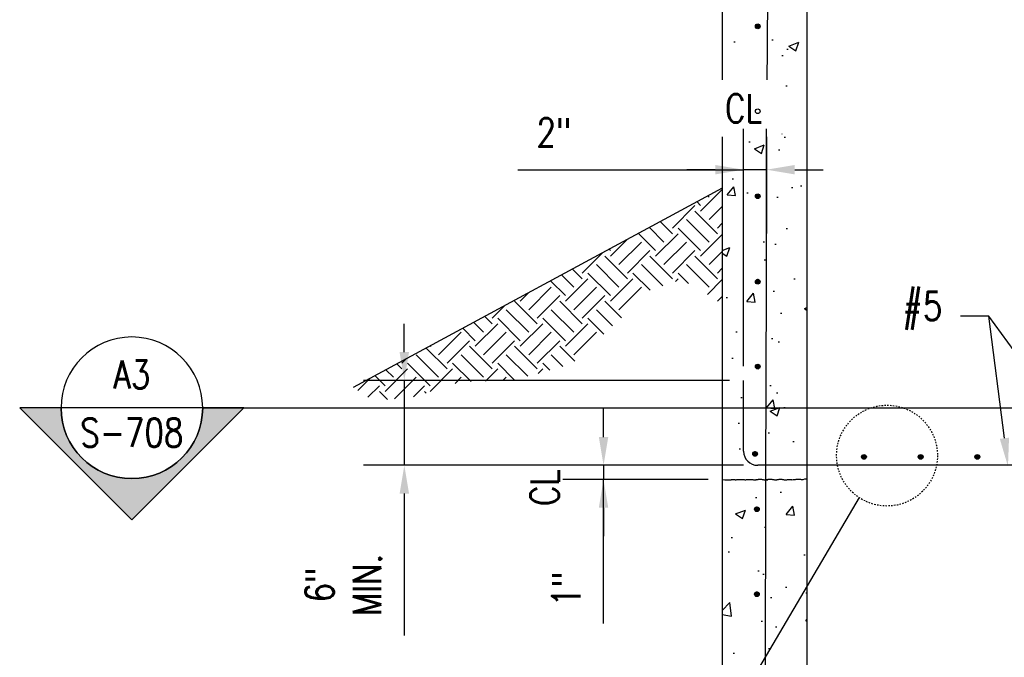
# Model space of a CAD drawing. Header units: inches. Extents: x 724 to 1800, y 17 to 339.
# Tile 4 of 33: x 822 to 891, y 125 to 170. Entities that reach past the tile are written whole.
import ezdxf
from ezdxf import colors
from ezdxf.entities.mleader import LeaderData, LeaderLine
from ezdxf.enums import TextEntityAlignment as Align
from ezdxf.math import Vec2, Vec3

# ---------------------------------------------------------------- set-up
doc = ezdxf.new("R2010")
doc.units = ezdxf.units.IN
doc.header["$MEASUREMENT"] = 0
doc.linetypes.add('Hidden 3_32_', pattern=[0.140625, 0.09375, -0.046875])
doc.layers.get('Defpoints').update_dxf_attribs({"color": 6})
for name, color, linetype in [('A-DETL-HDLN', 2, 'Hidden 3_32_'), ('A-DETL-MEDM', 3, 'Continuous'), ('A-WALL-PATT', 8, 'Continuous'), ('G-ANNO-SYMB', 2, 'Continuous'), ('G-ANNO-TEXT', 2, 'Continuous'), ('M-DETL-HVY', 4, 'Continuous'), ('S-ANNO-DIMS', 1, 'Continuous'), ('S-ANNO-SYMB', 2, 'Continuous'), ('S-ANNO-TEXT', 2, 'Continuous')]:
    doc.layers.add(name, color=color, linetype=linetype)
doc.styles.add('Annotative', font='romans.shx', dxfattribs={"width": 0.8, "height": 0.125})
doc.styles.add('Arial', font='romans.shx', dxfattribs={"width": 0.8})
doc.styles.add('ROMANS', font='romans.shx', dxfattribs={"width": 0.8})
doc.dimstyles.new('Annotative', dxfattribs={"dimscale": 0, "dimtxt": 0.125, "dimasz": 0.125, "dimexe": 0.18, "dimexo": 0.0625, "dimgap": 0.09, "dimtad": 1, "dimdec": 3, "dimzin": 3, "dimdsep": 46, "dimlunit": 4, "dimtxsty": 'Annotative', "dimcen": 0.09, "dimclrt": 2, "dimazin": 2, "dimtfac": 1, "dimtdec": 3, "dimtmove": 0, "dimatfit": 0, "dimfxl": 1, "dimtfill": 1, "dimfrac": 2, "dimtolj": 1, "dimtzin": 0, "dimarcsym": 0})

# ---------------------------------------------------------------- blocks, each defined once
blk = doc.blocks.new('*D52')
at = {"layer": 'Defpoints', "color": 0, "transparency": 16777216}
for p in [(873.68, 138.404), (862.797, 137.404), (871.18, 137.404)]:
    blk.add_point(p, dxfattribs=at)
at = {"layer": 'S-ANNO-DIMS', "color": 1, "lineweight": -2, "transparency": 16777216}
for p, q in [((862.797, 140.404), (862.797, 142.404)), ((862.797, 138.404), (862.797, 137.404)), ((862.797, 138.404), (862.797, 137.404)), ((862.797, 127.226), (862.797, 137.404)), ((862.797, 135.404), (862.797, 133.404))]:
    blk.add_line(p, q, dxfattribs=at)
at = {"layer": 'S-ANNO-DIMS', "color": 0, "lineweight": -2, "transparency": 16777216}
for p, q in [((872.68, 138.404), (859.917, 138.404)), ((870.18, 137.404), (859.917, 137.404))]:
    blk.add_line(p, q, dxfattribs=at)
at = {"layer": 'S-ANNO-DIMS', "color": 1, "transparency": 16777216}
for points in [[(862.464, 140.404), (863.13, 140.404), (862.797, 138.404)], [(862.464, 135.404), (863.13, 135.404), (862.797, 137.404)]]:
    blk.add_solid(points, dxfattribs=at)
at = {"layer": 'S-ANNO-DIMS', "color": 2, "transparency": 16777216, "insert": (860.166, 129.656), "char_height": 2, "attachment_point": 5, "rotation": 90, "style": 'Annotative', "bg_fill": 3, "box_fill_scale": 1.25, "bg_fill_color": 256, "bg_fill_true_color": 13158600, "bg_fill_transparency": 0}
blk.add_mtext('\\A1;1"', dxfattribs=at)
blk = doc.blocks.new('*D51')
at = {"layer": 'Defpoints', "color": 0, "transparency": 16777216}
for p in [(872.68, 159.281), (874.291, 147.512), (872.68, 144.404)]:
    blk.add_point(p, dxfattribs=at)
at = {"layer": 'S-ANNO-DIMS', "color": 0, "lineweight": -2, "transparency": 16777216}
for p, q in [((872.68, 145.404), (872.68, 162.161)), ((874.291, 148.512), (874.291, 162.161))]:
    blk.add_line(p, q, dxfattribs=at)
at = {"layer": 'S-ANNO-DIMS', "color": 1, "lineweight": -2, "transparency": 16777216}
for p, q in [((856.752, 159.281), (872.68, 159.281)), ((870.68, 159.281), (868.68, 159.281)), ((874.291, 159.281), (872.68, 159.281)), ((874.291, 159.281), (872.68, 159.281)), ((876.291, 159.281), (878.291, 159.281))]:
    blk.add_line(p, q, dxfattribs=at)
at = {"layer": 'S-ANNO-DIMS', "color": 1, "transparency": 16777216}
for points in [[(870.68, 159.615), (870.68, 158.948), (872.68, 159.281)], [(876.291, 159.615), (876.291, 158.948), (874.291, 159.281)]]:
    blk.add_solid(points, dxfattribs=at)
at = {"layer": 'S-ANNO-DIMS', "color": 2, "transparency": 16777216, "insert": (859.297, 161.912), "char_height": 2, "attachment_point": 5, "style": 'Annotative', "bg_fill": 3, "box_fill_scale": 1.25, "bg_fill_color": 256, "bg_fill_true_color": 13158600, "bg_fill_transparency": 0}
blk.add_mtext('\\A1;2"', dxfattribs=at)
blk = doc.blocks.new('*U43')
at = {"lineweight": -3}
h = blk.add_hatch(color=256, dxfattribs=at)
edge = h.paths.add_edge_path()
edge.add_line((0.3125, 0), (0.4947, 0))
edge.add_line((0.4947, 0), (0, -0.4947))
edge.add_line((0, -0.4947), (-0.4947, 0))
edge.add_line((-0.4947, 0), (-0.3125, 0))
edge.add_arc((0, 0), 0.3125, 180, 360)
at = {"linetype": 'Continuous', "lineweight": -3}
blk.add_line((-0.3125, 0), (-5.5971, 0), dxfattribs=at)
at = {"lineweight": -3}
for p, q in [((-0.4947, 0), (0, -0.4947)), ((-0.3125, 0), (0.3125, 0)), ((0, -0.4947), (0.4947, 0))]:
    blk.add_line(p, q, dxfattribs=at)
at = {"lineweight": -3, "flags": 128}
blk.add_lwpolyline([(0.3125, 0), (0.4947, 0), (0, -0.4947), (-0.4947, 0), (-0.3125, 0, 1), (0.3125, 0)], format="xyb", close=True, dxfattribs=at)
blk.add_lwpolyline([(0.3125, -0.0156), (0.3125, -0.0156)], dxfattribs=at)
blk.add_lwpolyline([(0.3125, -0.0156), (0.3125, -0.0156)], dxfattribs=at)
at = {"lineweight": -3}
blk.add_circle((0, 0), 0.3125, dxfattribs=at)
at = {"linetype": 'Continuous', "lineweight": -3, "style": 'Arial'}
blk.add_attdef('X#', text='', height=0.0938, dxfattribs=at).set_placement((0, 0.0469), align=Align.BOTTOM_CENTER)
blk.add_attdef('X-###', text='', height=0.0938, dxfattribs=at).set_placement((0, -0.0469), align=Align.TOP_CENTER)
blk = doc.blocks.new('_None')
blk = doc.blocks.new('_DotBlank')
at = {"color": 0, "linetype": 'ByBlock', "lineweight": -2}
blk.add_line((-0.5, 0), (-1, 0), dxfattribs=at)
blk.add_circle((0, 0), 0.5, dxfattribs=at)
blk = doc.blocks.new('*D65')
at = {"layer": 'Defpoints', "color": 0, "transparency": 16777216}
for p in [(848.734, 144.404), (872.68, 144.404), (873.68, 138.404)]:
    blk.add_point(p, dxfattribs=at)
at = {"layer": 'S-ANNO-DIMS', "color": 0, "lineweight": -2, "transparency": 16777216}
for p, q in [((848.734, 146.404), (848.734, 148.404)), ((871.68, 144.404), (845.854, 144.404)), ((848.734, 144.404), (848.734, 138.404)), ((872.68, 138.404), (845.854, 138.404)), ((848.734, 136.404), (848.734, 126.382))]:
    blk.add_line(p, q, dxfattribs=at)
at = {"layer": 'S-ANNO-DIMS', "color": 0, "transparency": 16777216}
for points in [[(848.401, 146.404), (849.068, 146.404), (848.734, 144.404)], [(848.401, 136.404), (849.068, 136.404), (848.734, 138.404)]]:
    blk.add_solid(points, dxfattribs=at)
at = {"layer": 'S-ANNO-DIMS', "color": 2, "transparency": 16777216, "insert": (844.437, 129.955), "char_height": 2, "attachment_point": 5, "rotation": 90, "style": 'Annotative', "bg_fill": 3, "box_fill_scale": 1.25, "bg_fill_color": 256, "bg_fill_true_color": 13158600, "bg_fill_transparency": 0}
blk.add_mtext('\\A1;6"\\PMIN.', dxfattribs=at)

msp = doc.modelspace()

# ---------------------------------------------------------------- hatches: boundary and pattern name
at = {"layer": 'A-WALL-PATT'}
h = msp.add_hatch(dxfattribs=at)
h.set_pattern_fill('AR-CONC', color=8, style=0)
h.set_pattern_definition([(50, (-13.7514, -16.6683), (7.1726, -0.62752), [0.75, -8.25]), (355, (-13.7514, -16.668), (-1.387513, 7.52192), [0.6, -6.6]), (100.45144, (-13.154, -16.7206), (5.78509, 6.8944), [0.6374, -7.01142]), (46.1842, (-13.751, -14.668), (10.67241, -1.65519), [1.125, -12.375]), (96.6356, (-12.862, -14.806), (9.34662, 9.74119), [0.9561, -10.51714]), (351.1842, (-13.751, -14.668), (9.34662, 9.74119), [0.9, -9.9]), (21, (-12.7514, -15.1683), (5.96907, -4.02619), [0.75, -8.25]), (326, (-12.7514, -15.168), (2.433153, 7.2515), [0.6, -6.6]), (71.45144, (-12.254, -15.504), (8.402224, 3.22531), [0.6374, -7.01142]), (37.5, (-13.7514, -16.6683), (0.1215986, 3.3289385), [0, -6.52, 0, -6.7, 0, -6.625]), (7.5, (-13.7514, -16.6683), (2.630695, 3.944117), [0, -3.82, 0, -6.37, 0, -2.525]), (327.5, (-15.9814, -16.6683), (5.338224, -0.225549), [0, -2.5, 0, -7.8, 0, -10.35]), (317.5, (-16.9814, -16.6683), (5.831862, 1.00105), [0, -3.25, 0, -5.18, 0, -7.35])])
h.paths.add_polyline_path([(877.1799, 49.4044), (877.1799, 215.4044), (875.8049, 215.4044), (875.8049, 214.9044), (874.1358, 214.9044), (873.7424, 214.511), (873.7424, 212.8419), (873.2424, 212.8419), (873.2424, 209.3864), (871.1799, 207.3239), (871.1799, 49.4044)])
h.paths.add_polyline_path([(873.6798, 199.2429), (873.6367, 199.2486), (873.5965, 199.2652), (873.562, 199.2917), (873.5355, 199.3262), (873.5188, 199.3664), (873.5132, 199.4096), (873.5188, 199.4527), (873.5355, 199.4929), (873.562, 199.5274), (873.5965, 199.5539), (873.6367, 199.5706), (873.6798, 199.5762), (873.723, 199.5706), (873.7632, 199.5539), (873.7977, 199.5274), (873.8242, 199.4929), (873.8408, 199.4527), (873.8465, 199.4096), (873.8408, 199.3664), (873.8242, 199.3262), (873.7977, 199.2917), (873.7632, 199.2652), (873.723, 199.2486)])
h.paths.add_polyline_path([(873.6798, 205.2429), (873.6367, 205.2486), (873.5965, 205.2652), (873.562, 205.2917), (873.5355, 205.3262), (873.5188, 205.3664), (873.5132, 205.4096), (873.5188, 205.4527), (873.5355, 205.4929), (873.562, 205.5274), (873.5965, 205.5539), (873.6367, 205.5706), (873.6798, 205.5762), (873.723, 205.5706), (873.7632, 205.5539), (873.7977, 205.5274), (873.8242, 205.4929), (873.8408, 205.4527), (873.8465, 205.4096), (873.8408, 205.3664), (873.8242, 205.3262), (873.7977, 205.2917), (873.7632, 205.2652), (873.723, 205.2486)])
h.paths.add_polyline_path([(874.3409, 211.2246), (874.2978, 211.2303), (874.2576, 211.2469), (874.2231, 211.2734), (874.1966, 211.3079), (874.1799, 211.3481), (874.1742, 211.3913), (874.1799, 211.4344), (874.1966, 211.4746), (874.2231, 211.5091), (874.2576, 211.5356), (874.2978, 211.5523), (874.3409, 211.5579), (874.3841, 211.5523), (874.4242, 211.5356), (874.4588, 211.5091), (874.4853, 211.4746), (874.5019, 211.4344), (874.5076, 211.3913), (874.5019, 211.3481), (874.4853, 211.3079), (874.4588, 211.2734), (874.4242, 211.2469), (874.3841, 211.2303)])
h = msp.add_hatch(dxfattribs=at)
h.set_pattern_fill('EARTH', color=8, scale=9, angle=45)
h.set_pattern_definition([(45, (-13.7514, -16.6683), (0, 3.1819805), [2.25, -2.25]), (45, (-14.348, -16.0717), (0, 3.1819805), [2.25, -2.25]), (45, (-14.9447, -15.475), (0, 3.1819805), [2.25, -2.25]), (135, (-14.9447, -15.0774), (-3.1819805, 4e-16), [2.25, -2.25]), (135, (-14.348, -14.4807), (-3.1819805, 4e-16), [2.25, -2.25]), (135, (-13.7514, -13.884), (-3.1819805, 4e-16), [2.25, -2.25])])
h.paths.add_polyline_path([(845.12, 143.9039), (871.1799, 157.9669), (871.1799, 149.7692), (869.4361, 150.9567), (868.1861, 151.5035), (866.983, 151.0817), (865.1236, 150.4567), (864.1705, 148.9254), (862.2173, 147.1129), (860.5611, 145.566), (856.4517, 144.4098), (852.5923, 144.2848), (849.5298, 143.2535), (846.5455, 142.9567)])
at = {"layer": 'M-DETL-HVY'}
for points in [[(873.6798, 169.2429), (873.723, 169.2486), (873.7632, 169.2652), (873.7977, 169.2917), (873.8242, 169.3262), (873.8408, 169.3664), (873.8465, 169.4096), (873.8408, 169.4527), (873.8242, 169.4929), (873.7977, 169.5274), (873.7632, 169.5539), (873.723, 169.5706), (873.6798, 169.5762), (873.6367, 169.5706), (873.5965, 169.5539), (873.562, 169.5274), (873.5355, 169.4929), (873.5188, 169.4527), (873.5132, 169.4096), (873.5188, 169.3664), (873.5355, 169.3262), (873.562, 169.2917), (873.5965, 169.2652), (873.6367, 169.2486)], [(873.6798, 163.2429), (873.723, 163.2486), (873.7632, 163.2652), (873.7977, 163.2917), (873.8242, 163.3262), (873.8408, 163.3664), (873.8465, 163.4096), (873.8408, 163.4527), (873.8242, 163.4929), (873.7977, 163.5274), (873.7632, 163.5539), (873.723, 163.5706), (873.6798, 163.5762), (873.6367, 163.5706), (873.5965, 163.5539), (873.562, 163.5274), (873.5355, 163.4929), (873.5188, 163.4527), (873.5132, 163.4096), (873.5188, 163.3664), (873.5355, 163.3262), (873.562, 163.2917), (873.5965, 163.2652), (873.6367, 163.2486)], [(873.6798, 157.2429), (873.723, 157.2486), (873.7632, 157.2652), (873.7977, 157.2917), (873.8242, 157.3262), (873.8408, 157.3664), (873.8465, 157.4096), (873.8408, 157.4527), (873.8242, 157.4929), (873.7977, 157.5274), (873.7632, 157.5539), (873.723, 157.5706), (873.6798, 157.5762), (873.6367, 157.5706), (873.5965, 157.5539), (873.562, 157.5274), (873.5355, 157.4929), (873.5188, 157.4527), (873.5132, 157.4096), (873.5188, 157.3664), (873.5355, 157.3262), (873.562, 157.2917), (873.5965, 157.2652), (873.6367, 157.2486)], [(873.6798, 151.2429), (873.723, 151.2486), (873.7632, 151.2652), (873.7977, 151.2917), (873.8242, 151.3262), (873.8408, 151.3664), (873.8465, 151.4096), (873.8408, 151.4527), (873.8242, 151.4929), (873.7977, 151.5274), (873.7632, 151.5539), (873.723, 151.5706), (873.6798, 151.5762), (873.6367, 151.5706), (873.5965, 151.5539), (873.562, 151.5274), (873.5355, 151.4929), (873.5188, 151.4527), (873.5132, 151.4096), (873.5188, 151.3664), (873.5355, 151.3262), (873.562, 151.2917), (873.5965, 151.2652), (873.6367, 151.2486)], [(873.6798, 145.2326), (873.723, 145.2382), (873.7632, 145.2549), (873.7977, 145.2814), (873.8242, 145.3159), (873.8408, 145.3561), (873.8465, 145.3992), (873.8408, 145.4424), (873.8242, 145.4826), (873.7977, 145.5171), (873.7632, 145.5436), (873.723, 145.5602), (873.6798, 145.5659), (873.6367, 145.5602), (873.5965, 145.5436), (873.562, 145.5171), (873.53, 145.4693), (873.5188, 145.4424), (873.5132, 145.3992), (873.5188, 145.3561), (873.5359, 145.3154), (873.562, 145.2814), (873.5965, 145.2549), (873.6367, 145.2382)], [(873.4888, 139.0796), (873.5319, 139.0853), (873.5721, 139.1019), (873.6066, 139.1284), (873.6331, 139.1629), (873.6498, 139.2031), (873.6555, 139.2463), (873.6498, 139.2894), (873.6331, 139.3296), (873.6066, 139.3641), (873.5721, 139.3906), (873.5319, 139.4072), (873.4888, 139.4129), (873.4457, 139.4072), (873.4055, 139.3906), (873.3709, 139.3641), (873.3445, 139.3296), (873.3278, 139.2894), (873.3221, 139.2463), (873.3278, 139.2031), (873.3445, 139.1629), (873.3709, 139.1284), (873.4055, 139.1019), (873.4457, 139.0853)], [(881.182, 138.8364), (881.2251, 138.842), (881.2653, 138.8587), (881.2999, 138.8852), (881.3263, 138.9197), (881.343, 138.9599), (881.3487, 139.003), (881.343, 139.0462), (881.3263, 139.0864), (881.2999, 139.1209), (881.2653, 139.1474), (881.2251, 139.164), (881.182, 139.1697), (881.1389, 139.164), (881.0987, 139.1474), (881.0642, 139.1209), (881.0377, 139.0864), (881.021, 139.0462), (881.0153, 139.003), (881.021, 138.9599), (881.0377, 138.9197), (881.0642, 138.8852), (881.0987, 138.8587), (881.1389, 138.842)], [(885.182, 138.8364), (885.2251, 138.842), (885.2653, 138.8587), (885.2999, 138.8852), (885.3263, 138.9197), (885.343, 138.9599), (885.3487, 139.003), (885.343, 139.0462), (885.3263, 139.0864), (885.2999, 139.1209), (885.2653, 139.1474), (885.2251, 139.164), (885.182, 139.1697), (885.1389, 139.164), (885.0987, 139.1474), (885.0642, 139.1209), (885.0377, 139.0864), (885.021, 139.0462), (885.0153, 139.003), (885.021, 138.9599), (885.0377, 138.9197), (885.0642, 138.8852), (885.1073, 138.8551), (885.1389, 138.842)], [(889.182, 138.8364), (889.2251, 138.842), (889.2653, 138.8587), (889.2999, 138.8852), (889.3263, 138.9197), (889.343, 138.9599), (889.3487, 139.003), (889.343, 139.0462), (889.3263, 139.0864), (889.2999, 139.1209), (889.2653, 139.1474), (889.2251, 139.164), (889.182, 139.1697), (889.1389, 139.164), (889.0987, 139.1474), (889.0642, 139.1209), (889.0377, 139.0864), (889.021, 139.0462), (889.0153, 139.003), (889.021, 138.9599), (889.0377, 138.9197), (889.0642, 138.8852), (889.0987, 138.8587), (889.1389, 138.842)], [(873.6174, 135.1691), (873.6605, 135.1748), (873.7007, 135.1914), (873.7353, 135.2179), (873.7617, 135.2524), (873.7784, 135.2926), (873.7841, 135.3358), (873.7784, 135.3789), (873.7617, 135.4191), (873.7353, 135.4536), (873.7007, 135.4801), (873.6605, 135.4968), (873.6174, 135.5024), (873.5743, 135.4968), (873.5341, 135.4801), (873.4996, 135.4536), (873.4731, 135.4191), (873.4564, 135.3789), (873.4507, 135.3358), (873.4564, 135.2926), (873.4731, 135.2524), (873.4996, 135.2179), (873.5341, 135.1914), (873.5743, 135.1748)], [(873.6174, 129.1691), (873.6605, 129.1748), (873.7007, 129.1914), (873.7353, 129.2179), (873.7617, 129.2524), (873.7784, 129.2926), (873.7841, 129.3358), (873.7784, 129.3789), (873.7617, 129.4191), (873.7353, 129.4536), (873.7007, 129.4801), (873.6605, 129.4968), (873.6174, 129.5024), (873.5743, 129.4968), (873.5341, 129.4801), (873.4996, 129.4536), (873.4731, 129.4191), (873.4564, 129.3789), (873.4507, 129.3358), (873.4564, 129.2926), (873.4731, 129.2524), (873.4996, 129.2179), (873.5341, 129.1914), (873.5743, 129.1748)]]:
    msp.add_hatch(color=256, dxfattribs=at).paths.add_polyline_path(points)

# ---------------------------------------------------------------- linework, layer by layer
at = {"layer": 'A-DETL-HDLN'}
msp.add_circle((882.8049, 139.0919), 3.5625, dxfattribs=at)
at = {"layer": 'A-DETL-MEDM'}
msp.add_line((871.1799, 157.9669), (845.12, 143.9039), dxfattribs=at)
at = {"layer": 'M-DETL-HVY'}
for p, q in [((877.1799, 49.4044), (877.1799, 215.4044)), ((871.1799, 207.3239), (871.1799, 49.4044)), ((874.3497, 165.1029), (874.4721, 184.0266)), ((874.2578, 137.4904), (874.3497, 165.1029)), ((872.6799, 139.4044), (872.6799, 144.4044)), ((905.1174, 138.4044), (873.6799, 138.4044)), ((871.1799, 137.4044), (871.3508, 137.3834)), ((871.3508, 137.3834), (871.4882, 137.3721)), ((871.4882, 137.3721), (871.5969, 137.3686)), ((871.5969, 137.3686), (871.6815, 137.3709)), ((871.6815, 137.3709), (871.7467, 137.3772)), ((871.7467, 137.3772), (871.7971, 137.3855)), ((871.7971, 137.3855), (871.8373, 137.394)), ((871.8373, 137.394), (871.872, 137.4007)), ((871.872, 137.4007), (871.9052, 137.4042)), ((871.9052, 137.4042), (871.9377, 137.4048)), ((871.9377, 137.4048), (871.9698, 137.4032)), ((871.9698, 137.4032), (872.0017, 137.4002)), ((872.0017, 137.4002), (872.0335, 137.3966)), ((872.0335, 137.3966), (872.0654, 137.3931)), ((872.0654, 137.3931), (872.0976, 137.3904)), ((872.0976, 137.3904), (872.1304, 137.3893)), ((872.1304, 137.3893), (872.1639, 137.3904)), ((872.1639, 137.3904), (872.1982, 137.3933)), ((872.1982, 137.3933), (872.2336, 137.3973)), ((872.2336, 137.3973), (872.2703, 137.4019)), ((872.2703, 137.4019), (872.3084, 137.4066)), ((872.3084, 137.4066), (872.348, 137.4106)), ((872.348, 137.4106), (872.3895, 137.4135)), ((872.3895, 137.4135), (872.4329, 137.4145)), ((872.4329, 137.4145), (872.4783, 137.4135)), ((872.4783, 137.4135), (872.5252, 137.4106)), ((872.5252, 137.4106), (872.5732, 137.4066)), ((872.5732, 137.4066), (872.6216, 137.4019)), ((872.6216, 137.4019), (872.6699, 137.3973)), ((872.6699, 137.3973), (872.7175, 137.3933)), ((872.7175, 137.3933), (872.7639, 137.3904)), ((872.7639, 137.3904), (872.8085, 137.3893)), ((872.8085, 137.3893), (872.8509, 137.3904)), ((872.8509, 137.3904), (872.8916, 137.3932)), ((872.8916, 137.3932), (872.9312, 137.3972)), ((872.9312, 137.3972), (872.9704, 137.4016)), ((872.9704, 137.4016), (873.0099, 137.406)), ((873.0099, 137.406), (873.0502, 137.4095)), ((873.0502, 137.4095), (873.0921, 137.4118)), ((873.0921, 137.4118), (873.1361, 137.412)), ((873.1361, 137.412), (873.1828, 137.4099)), ((873.1828, 137.4099), (873.2317, 137.4059)), ((873.2317, 137.4059), (873.282, 137.4008)), ((873.282, 137.4008), (873.3331, 137.3953)), ((873.3331, 137.3953), (873.3843, 137.3902)), ((873.3843, 137.3902), (873.435, 137.3862)), ((873.435, 137.3862), (873.4844, 137.3839)), ((873.4844, 137.3839), (873.5319, 137.3843)), ((873.5319, 137.3843), (873.577, 137.3877)), ((873.577, 137.3877), (873.6197, 137.3935)), ((873.6197, 137.3935), (873.6605, 137.4009)), ((873.6605, 137.4009), (873.6995, 137.4089)), ((873.6995, 137.4089), (873.7371, 137.4166)), ((873.7371, 137.4166), (873.7736, 137.4233)), ((873.7736, 137.4233), (873.8093, 137.4279)), ((873.8093, 137.4279), (873.8444, 137.4296)), ((873.8444, 137.4296), (873.8794, 137.4279)), ((873.8794, 137.4279), (873.9145, 137.4234)), ((873.9145, 137.4234), (873.9503, 137.4169)), ((873.9503, 137.4169), (873.9872, 137.4095)), ((873.9872, 137.4095), (874.0256, 137.4021)), ((874.0256, 137.4021), (874.066, 137.3956)), ((874.066, 137.3956), (874.1088, 137.3911)), ((874.1088, 137.3911), (874.1545, 137.3893)), ((874.1545, 137.3893), (874.2033, 137.3911)), ((874.1803, 99.4904), (874.2578, 137.4904)), ((874.2033, 137.3911), (874.2547, 137.3956)), ((874.2547, 137.3956), (874.308, 137.402)), ((874.308, 137.402), (874.3624, 137.4092)), ((874.3624, 137.4092), (874.4174, 137.4163)), ((874.4174, 137.4163), (874.4721, 137.4223)), ((874.4721, 137.4223), (874.5259, 137.4262)), ((874.5259, 137.4262), (874.578, 137.4271)), ((874.578, 137.4271), (874.6279, 137.4244)), ((874.6279, 137.4244), (874.6757, 137.4186)), ((874.6757, 137.4186), (874.7218, 137.4109)), ((874.7218, 137.4109), (874.7664, 137.4023)), ((874.7664, 137.4023), (874.8098, 137.3937)), ((874.8098, 137.3937), (874.8523, 137.3864)), ((874.8523, 137.3864), (874.8943, 137.3812)), ((874.8943, 137.3812), (874.9359, 137.3793)), ((874.9359, 137.3793), (874.9775, 137.3812)), ((874.9775, 137.3812), (875.019, 137.3864)), ((875.019, 137.3864), (875.0605, 137.3937)), ((875.0605, 137.3937), (875.1019, 137.4023)), ((875.1019, 137.4023), (875.1432, 137.4109)), ((875.1432, 137.4109), (875.1844, 137.4186)), ((875.1844, 137.4186), (875.2253, 137.4244)), ((875.2253, 137.4244), (875.2661, 137.4271)), ((875.2661, 137.4271), (875.3066, 137.4262)), ((875.3066, 137.4262), (875.347, 137.4222)), ((875.347, 137.4222), (875.3871, 137.4159)), ((875.3871, 137.4159), (875.4271, 137.4082)), ((875.4271, 137.4082), (875.467, 137.4001)), ((875.467, 137.4001), (875.5068, 137.3924)), ((875.5068, 137.3924), (875.5465, 137.386)), ((875.5465, 137.386), (875.5862, 137.3818)), ((875.5862, 137.3818), (875.6259, 137.3804)), ((875.6259, 137.3804), (875.6651, 137.3817)), ((875.6651, 137.3817), (875.7037, 137.3851)), ((875.7037, 137.3851), (875.7412, 137.3903)), ((875.7412, 137.3903), (875.7773, 137.3968)), ((875.7773, 137.3968), (875.8117, 137.4041)), ((875.8117, 137.4041), (875.8503, 137.4087)), ((875.8503, 137.4087), (875.8911, 137.4115)), ((875.8911, 137.4115), (875.9316, 137.4106)), ((875.9316, 137.4106), (875.972, 137.4065)), ((875.972, 137.4065), (876.0121, 137.4003)), ((876.0121, 137.4003), (876.0521, 137.3926)), ((876.0521, 137.3926), (876.092, 137.3845)), ((876.092, 137.3845), (876.1705, 137.3942)), ((876.1705, 137.3942), (876.2214, 137.3994)), ((876.2214, 137.3994), (876.2575, 137.4009)), ((876.2575, 137.4009), (876.2971, 137.4049)), ((876.2971, 137.4049), (876.3396, 137.4104)), ((876.3396, 137.4104), (876.3843, 137.4167)), ((876.3843, 137.4167), (876.4306, 137.4229)), ((876.4306, 137.4229), (876.4777, 137.4281)), ((876.4777, 137.4281), (876.525, 137.4315)), ((876.525, 137.4315), (876.5718, 137.4322)), ((876.5718, 137.4322), (876.6175, 137.4296)), ((876.6175, 137.4296), (876.6618, 137.4247)), ((876.6618, 137.4247), (876.7044, 137.4184)), ((876.7044, 137.4184), (876.7451, 137.412)), ((876.7451, 137.412), (876.7837, 137.4065)), ((876.7837, 137.4065), (876.8199, 137.4031)), ((876.8199, 137.4031), (876.8536, 137.4029)), ((876.8536, 137.4029), (876.8844, 137.407)), ((876.8844, 137.407), (876.9969, 137.4482)), ((876.9969, 137.4482), (877.0314, 137.452)), ((877.0314, 137.452), (877.0721, 137.4477)), ((877.0721, 137.4477), (877.121, 137.4327)), ((877.121, 137.4327), (877.1799, 137.4044))]:
    msp.add_line(p, q, dxfattribs=at)
for centre in [(873.6799, 169.4044), (881.1799, 138.9982), (885.1799, 138.9982), (889.1799, 138.9982)]:
    msp.add_circle(centre, 0.1667, dxfattribs=at)
msp.add_arc((873.6799, 139.4044), 1, 180, 270, dxfattribs=at)

# ---------------------------------------------------------------- texts
at = {"layer": 'G-ANNO-TEXT', "insert": (858.6406, 136.8281), "char_height": 2, "width": 3.369424, "attachment_point": 5, "rotation": 90, "line_spacing_factor": 0.981704, "style": 'Annotative', "bg_fill": 2}
msp.add_mtext('\\pxt3.2,6.4,9.6,12.8,16,19.2,22.4,25.6,28.8,32,35.2,38.4,41.6,44.8,48,51.2,54.4,57.6,60.8,64,67.2,70.4,73.6,76.8,80,83.2,86.4,89.6,92.8,96,99.2,102.4;{CL}', dxfattribs=at)

# ---------------------------------------------------------------- leaders
at = {"layer": 'G-ANNO-TEXT'}
ml = msp.add_multileader_mtext('Standard', dxfattribs=at)
ml.set_content('\\A1;#5', color=256, style='Annotative')
ml.set_leader_properties(color=1, linetype='ByLayer', lineweight=-1)
ml.build(insert=Vec2(0, 0))
ml.multileader.update_dxf_attribs({"text_right_attachment_type": 3, "dogleg_length": 0.125, "arrow_head_size": 2, "scale": 16})
ctx = ml.context
ctx.base_point, ctx.scale, ctx.char_height, ctx.arrow_head_size, ctx.landing_gap_size, ctx.plane_origin = Vec3(882.4563, 149.3168), 16, 2, 2, 1.44, Vec3(862.7842, 127.9108)
ctx.right_attachment = 3
notes = []
notes.append((ctx, [(1, (1, 1, 0), (890.0029, 148.9358), (-1, 0), 2, [(0, [(891.3423, 138.3317)], 0, [])])]))
ctx.mtext.insert, ctx.mtext.width, ctx.mtext.defined_height, ctx.mtext.flow_direction = Vec3(883.8963, 150.6501), 42.171875, 10.5875, 5
at = {"layer": 'S-ANNO-DIMS'}
ml = msp.add_multileader_mtext('Standard', dxfattribs=at)
ml.set_content('', color=256, style='Annotative')
ml.set_leader_properties(color=1, linetype='ByLayer', lineweight=-1)
ml.set_arrow_properties(name='DOTBLANK')
ml.build(insert=Vec2(0, 0))
ml.multileader.update_dxf_attribs({"has_dogleg": 0, "text_right_attachment_type": 3, "dogleg_length": 0.125, "arrow_head_size": 2, "scale": 16})
ctx = ml.context
ctx.base_point, ctx.scale, ctx.char_height, ctx.arrow_head_size, ctx.landing_gap_size, ctx.plane_origin = Vec3(887.1229, 148.9358), 16, 2, 2, 1.44, Vec3(897.1799, 138.9982)
ctx.right_attachment, ctx.text_align_type = 3, 2
notes.append((ctx, [(0, (1, 1, 0), (892.0029, 148.9358), (-1, 0), 2, [(0, [(897.1799, 138.9982)], 0, [])])]))
ctx.mtext.insert, ctx.mtext.alignment, ctx.mtext.flow_direction = Vec3(888.5629, 149.9358), 3, 5
for ctx, leaders in notes:
    for number, flags, end, landing, length, lines in leaders:
        leader = LeaderData()
        leader.index, (leader.has_last_leader_line, leader.has_dogleg_vector, leader.attachment_direction) = number, flags
        leader.last_leader_point, leader.dogleg_vector, leader.dogleg_length = Vec3(end), Vec3(landing), length
        for number, points, colour, breaks in lines:
            line = LeaderLine()
            line.index, line.vertices, line.color, line.breaks = number, Vec3.list(points), colors.encode_raw_color(colour), breaks
            leader.lines.append(line)
        ctx.leaders.append(leader)

# ---------------------------------------------------------------- next in the draw order: texts
at = {"layer": 'G-ANNO-TEXT', "insert": (872.6799, 163.6094), "char_height": 2, "width": 3.369424, "attachment_point": 5, "line_spacing_factor": 0.981704, "style": 'Annotative', "bg_fill": 2}
msp.add_mtext('\\pxt3.2,6.4,9.6,12.8,16,19.2,22.4,25.6,28.8,32,35.2,38.4,41.6,44.8,48,51.2,54.4,57.6,60.8,64,67.2,70.4,73.6,76.8,80,83.2,86.4,89.6,92.8,96,99.2,102.4;{CL}', dxfattribs=at)

# ---------------------------------------------------------------- next in the draw order: dimensions: what is measured, and where the dimension line sits
at = {"layer": 'S-ANNO-DIMS'}
dim = msp.add_linear_dim(base=(862.7969, 137.4044), p1=(873.6799, 138.4044), p2=(871.1799, 137.4044), angle=90, dimstyle='Annotative', override={"dimpost": '\\X', "dimclrd": 1, "dimtmove": 2}, dxfattribs=at)
dim.commit()
dim.dimension.update_dxf_attribs({"geometry": '*D52', "text_midpoint": (862.7656, 129.6562), "dimtype": 160})

# ---------------------------------------------------------------- next in the draw order: dimensions: what is measured, and where the dimension line sits
dim = msp.add_linear_dim(base=(872.6799, 159.2812), p1=(874.2911, 147.5117), p2=(872.6799, 144.4044), text='2"', dimstyle='Annotative', override={"dimpost": '\\X', "dimclrd": 1, "dimtmove": 2}, dxfattribs=at)
dim.commit()
dim.dimension.update_dxf_attribs({"geometry": '*D51', "text_midpoint": (859.2968, 159.2812), "dimtype": 160})

# ---------------------------------------------------------------- next in the draw order: leaders
at = {"layer": 'G-ANNO-TEXT'}
ml = msp.add_multileader_mtext('Standard', dxfattribs=at)
ml.set_content('\\A1; ', color=256, style='Annotative')
ml.set_leader_properties(color=256, linetype='ByLayer', lineweight=-1)
ml.set_arrow_properties(name='NONE')
ml.build(insert=Vec2(0, 0))
ml.multileader.update_dxf_attribs({"text_right_attachment_type": 3, "dogleg_length": 0.125, "arrow_head_size": 2, "scale": 16})
ctx = ml.context
ctx.base_point, ctx.scale, ctx.char_height, ctx.arrow_head_size, ctx.landing_gap_size, ctx.plane_origin = Vec3(862.9887, 118.9062), 16, 2, 2, 1.44, Vec3(811.7866, 130.4789)
ctx.right_attachment, ctx.text_align_type = 3, 2
notes = []
notes.append((ctx, [(1, (1, 1, 0), (870.6946, 118.9062), (-1, 0), 3.2258, [(0, [(880.8279, 136.1283)], 0, [])])]))
ctx.mtext.insert, ctx.mtext.width, ctx.mtext.defined_height, ctx.mtext.alignment, ctx.mtext.flow_direction = Vec3(866.0287, 119.9062), 32.628593, 10.5875, 3, 5
for ctx, leaders in notes:
    for number, flags, end, landing, length, lines in leaders:
        leader = LeaderData()
        leader.index, (leader.has_last_leader_line, leader.has_dogleg_vector, leader.attachment_direction) = number, flags
        leader.last_leader_point, leader.dogleg_vector, leader.dogleg_length = Vec3(end), Vec3(landing), length
        for number, points, colour, breaks in lines:
            line = LeaderLine()
            line.index, line.vertices, line.color, line.breaks = number, Vec3.list(points), colors.encode_raw_color(colour), breaks
            leader.lines.append(line)
        ctx.leaders.append(leader)

# ---------------------------------------------------------------- next in the draw order: linework, layer by layer
at = {"layer": 'M-DETL-HVY'}
for centre in [(873.6799, 163.4044), (873.6799, 157.4044), (873.6799, 151.3732)]:
    msp.add_circle(centre, 0.1667, dxfattribs=at)

# ---------------------------------------------------------------- next in the draw order: block references
at = {"layer": 'G-ANNO-SYMB'}
ref = msp.add_blockref('*U43', (829.5028, 142.4679), dxfattribs=dict(at, xscale=-16, yscale=16, zscale=16))
ref.add_attrib('X-###', 'S-708', dxfattribs={"layer": 'S-ANNO-SYMB', "color": 1, "linetype": 'Continuous', "lineweight": -2, "height": 2, "style": 'ROMANS', "width": 0.8}).set_placement((829.5028, 141.7179), align=Align.TOP_CENTER)
ref.add_attrib('X#', 'A3', dxfattribs={"layer": 'S-ANNO-TEXT', "color": 1, "linetype": 'Continuous', "lineweight": -2, "height": 2, "style": 'ROMANS', "width": 0.8}).set_placement((829.5028, 143.2179), align=Align.BOTTOM_CENTER)

# ---------------------------------------------------------------- next in the draw order: dimensions: what is measured, and where the dimension line sits
at = {"layer": 'S-ANNO-DIMS'}
dim = msp.add_linear_dim(base=(848.7344, 144.4044), p1=(873.6799, 138.4044), p2=(872.6799, 144.4044), angle=90, text='<>\\PMIN.', dimstyle='Annotative', override={"dimpost": '\\X'}, dxfattribs=at)
dim.commit()
dim.dimension.update_dxf_attribs({"geometry": '*D65', "text_midpoint": (848.7344, 129.9549), "dimtype": 160})

# ---------------------------------------------------------------- next in the draw order: linework, layer by layer
at = {"layer": 'M-DETL-HVY'}
for centre in [(873.6799, 145.3732), (873.4889, 139.2095), (873.6174, 135.3045), (873.6174, 129.3045)]:
    msp.add_circle(centre, 0.1667, dxfattribs=at)

doc.saveas('drawing.dxf')
